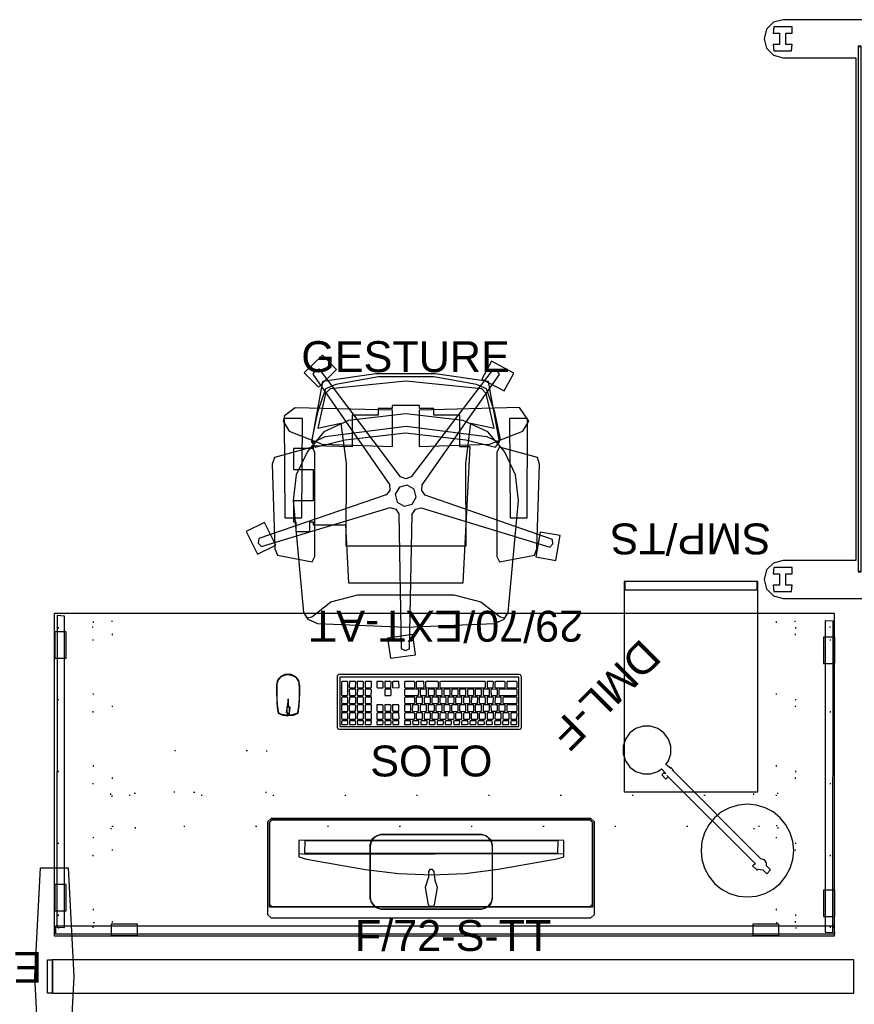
# Model space of a CAD drawing. Header units: inches. Extents: x 491 to 722, y -128 to 44.
# Tile 3 of 5: x 491 to 566, y -45 to 44. Entities that reach past the tile are written whole.
import ezdxf

# ---------------------------------------------------------------- set-up
doc = ezdxf.new("R2010")
doc.units = ezdxf.units.IN
doc.header["$MEASUREMENT"] = 0
doc.linetypes.add('Dot', pattern=[6.35, 0, -6.35])
for name, color, linetype in [('A-FURN', 7, 'Continuous'), ('A-FURN-P-FENCE', 3, 'Continuous'), ('A-FURN-P-FENCE-JNC', 4, 'Continuous'), ('A-FURN-P-FENCE-JNC-T', 4, 'Continuous'), ('A-FURN-P-FENCE-SUP', 4, 'Continuous'), ('A-FURN-P-FENCE-SUP-T', 4, 'Continuous'), ('A-FURN-P-FENCE-T', 3, 'Continuous'), ('A-FURN-P-FILE', 2, 'Continuous'), ('A-FURN-P-FILE-T', 2, 'Continuous'), ('A-FURN-P-FREE', 2, 'Continuous'), ('A-FURN-P-FREE-T', 2, 'Continuous'), ('A-FURN-P-SEAT', 2, 'Continuous'), ('A-FURN-P-SEAT-T', 2, 'Continuous'), ('A-FURN-P_LGHT', 4, 'Continuous'), ('A-FURN-P_LGHT-T', 4, 'Continuous'), ('CATALOGUE-TXT', 8, 'Continuous'), ('CET color Black or White', 7, 'Continuous'), ('CET Default', 7, 'Continuous')]:
    doc.layers.add(name, color=color, linetype=linetype)
for name, color, linetype, true_color in [('AFUEL-3D-017', 7, 'Continuous', 0xf3f3f3), ('AFUSL-3D-160', 7, 'Continuous', 0x3f4549), ('Layer 00003', 7, 'Continuous', 0x3f3f3d), ('Layer 00004', 7, 'Continuous', 0xa79375), ('Layer 00005', 7, 'Continuous', 0xa7a7a7), ('Layer 00007', 7, 'Continuous', 0x589c83)]:
    doc.layers.add(name, color=color, linetype=linetype, true_color=true_color)
doc.styles.add('Arial', font='arial.ttf')

# ---------------------------------------------------------------- blocks, each defined once
blk = doc.blocks.new('*C12')
at = {"layer": 'CET color Black or White', "linetype": 'Continuous'}
for points in [[(8.089, 2.454), (-8.067, 2.454), (-8.219, 2.42), (-8.282, 2.276), (-8.282, -2.263), (-8.197, -2.42), (-8.089, -2.454), (8.153, -2.454), (8.282, -2.337), (8.282, 2.263), (8.197, 2.42), (8.089, 2.454)], [(8.036, 2.208), (-8.036, 2.208), (-8.036, -2.208), (8.036, -2.208), (8.036, 2.208)], [(-7.33, 2.041), (-7.863, 2.04), (-7.875, 1.688), (-7.376, 1.688), (-7.312, 1.737), (-7.33, 2.041)], [(-7.101, 2.04), (-7.149, 1.975), (-7.147, 1.688), (-6.642, 1.688), (-6.578, 1.737), (-6.577, 2.036), (-7.101, 2.04)], [(-6.367, 2.04), (-6.415, 1.975), (-6.414, 1.688), (-5.909, 1.688), (-5.844, 1.737), (-5.844, 2.036), (-6.367, 2.04)], [(-5.11, 2.041), (-5.615, 2.041), (-5.68, 1.993), (-5.661, 1.688), (-5.157, 1.689), (-5.109, 1.755), (-5.11, 2.041)], [(-4.376, 2.041), (-4.881, 2.041), (-4.946, 1.993), (-4.928, 1.688), (-4.423, 1.689), (-4.375, 1.755), (-4.376, 2.041)], [(-4.166, 2.04), (-4.214, 1.975), (-4.212, 1.688), (-3.707, 1.688), (-3.642, 1.737), (-3.642, 2.036), (-4.166, 2.04)], [(-2.909, 2.041), (-3.414, 2.041), (-3.479, 1.993), (-3.46, 1.688), (-2.955, 1.689), (-2.907, 1.755), (-2.909, 2.041)], [(-2.193, 2.041), (-2.726, 2.04), (-2.739, 1.688), (-2.24, 1.688), (-2.175, 1.737), (-2.193, 2.041)], [(-1.964, 2.04), (-2.012, 1.975), (-2.011, 1.688), (-1.506, 1.688), (-1.441, 1.737), (-1.441, 2.036), (-1.964, 2.04)], [(-1.23, 2.04), (-1.279, 1.975), (-1.277, 1.688), (-0.772, 1.688), (-0.707, 1.737), (-0.707, 2.036), (-1.23, 2.04)], [(0.021, 2.041), (-0.479, 2.041), (-0.543, 1.993), (-0.524, 1.688), (0.008, 1.689), (0.021, 2.041)], [(0.237, 2.04), (0.189, 1.975), (0.191, 1.688), (0.696, 1.688), (0.761, 1.737), (0.761, 2.036), (0.237, 2.04)], [(1.476, 2.041), (0.944, 2.04), (0.931, 1.688), (1.43, 1.688), (1.495, 1.737), (1.476, 2.041)], [(2.222, 2.041), (1.723, 2.041), (1.658, 1.993), (1.677, 1.688), (2.21, 1.69), (2.222, 2.041)], [(3.269, 2.041), (2.737, 2.04), (2.724, 1.688), (3.224, 1.688), (3.288, 1.737), (3.269, 2.041)], [(3.472, 2.04), (3.423, 1.975), (3.425, 1.688), (3.93, 1.688), (3.995, 1.737), (3.995, 2.036), (3.472, 2.04)], [(4.178, 2.04), (4.13, 1.975), (4.132, 1.688), (4.637, 1.688), (4.702, 1.737), (4.702, 2.036), (4.178, 2.04)], [(5.743, 2.041), (5.211, 2.04), (5.198, 1.688), (5.697, 1.688), (5.762, 1.737), (5.743, 2.041)], [(6.448, 2.041), (5.963, 2.041), (5.898, 1.993), (5.917, 1.688), (6.461, 1.689), (6.448, 2.041)], [(7.155, 2.041), (6.67, 2.041), (6.605, 1.993), (6.623, 1.688), (7.168, 1.689), (7.155, 2.041)], [(7.358, 2.04), (7.31, 1.975), (7.312, 1.688), (7.817, 1.688), (7.882, 1.737), (7.882, 2.036), (7.358, 2.04)], [(-7.87, 1.555), (-7.883, 1.035), (-7.829, 0.982), (-7.322, 0.983), (-7.311, 1.503), (-7.363, 1.554), (-7.87, 1.555)], [(-6.658, 1.555), (-7.164, 1.554), (-7.176, 1.034), (-7.122, 0.982), (-6.616, 0.982), (-6.604, 1.503), (-6.658, 1.555)], [(-5.951, 1.555), (-6.457, 1.554), (-6.469, 1.034), (-6.416, 0.982), (-5.909, 0.982), (-5.898, 1.503), (-5.951, 1.555)], [(-5.711, 1.554), (-5.763, 1.501), (-5.762, 0.982), (-5.243, 0.982), (-5.19, 1.036), (-5.191, 1.543), (-5.711, 1.554)], [(-5.005, 1.554), (-5.057, 1.501), (-5.056, 0.994), (-4.535, 0.983), (-4.483, 1.036), (-4.484, 1.543), (-5.005, 1.554)], [(-4.297, 1.555), (-4.35, 1.501), (-4.349, 0.982), (-3.829, 0.982), (-3.776, 1.036), (-3.778, 1.542), (-4.297, 1.555)], [(-3.591, 1.554), (-3.643, 1.501), (-3.643, 0.994), (-3.122, 0.983), (-3.07, 1.036), (-3.071, 1.543), (-3.591, 1.554)], [(-2.885, 1.554), (-2.937, 1.501), (-2.936, 0.982), (-2.416, 0.982), (-2.363, 1.036), (-2.364, 1.543), (-2.885, 1.554)], [(-2.177, 1.555), (-2.23, 1.501), (-2.229, 0.982), (-1.71, 0.982), (-1.656, 1.036), (-1.658, 1.542), (-2.177, 1.555)], [(-1.471, 1.554), (-1.523, 1.501), (-1.523, 0.982), (-1.003, 0.982), (-0.95, 1.036), (-0.951, 1.543), (-1.471, 1.554)], [(-0.765, 1.554), (-0.817, 1.501), (-0.816, 0.994), (-0.295, 0.983), (-0.243, 1.036), (-0.244, 1.543), (-0.765, 1.554)], [(-0.058, 1.554), (-0.11, 1.501), (-0.109, 0.994), (0.411, 0.983), (0.463, 1.036), (0.463, 1.543), (-0.058, 1.554)], [(0.649, 1.555), (0.597, 1.501), (0.597, 0.994), (1.118, 0.983), (1.17, 1.036), (1.169, 1.542), (0.649, 1.555)], [(2.176, 1.555), (1.356, 1.555), (1.303, 1.501), (1.303, 1.035), (1.358, 0.982), (2.177, 0.982), (2.23, 1.036), (2.23, 1.502), (2.176, 1.555)], [(2.768, 1.554), (2.716, 1.501), (2.718, 0.994), (3.238, 0.983), (3.29, 1.036), (3.289, 1.543), (2.768, 1.554)], [(3.475, 1.554), (3.423, 1.501), (3.424, 0.994), (3.945, 0.983), (3.997, 1.036), (3.995, 1.543), (3.475, 1.554)], [(4.183, 1.555), (4.13, 1.501), (4.131, 0.982), (4.65, 0.982), (4.703, 1.036), (4.702, 1.542), (4.183, 1.555)], [(5.709, 1.555), (5.19, 1.554), (5.19, 1.035), (5.244, 0.982), (5.763, 0.982), (5.763, 1.502), (5.709, 1.555)], [(6.416, 1.555), (5.949, 1.555), (5.896, 1.501), (5.897, 1.034), (5.951, 0.982), (6.457, 0.982), (6.469, 1.503), (6.416, 1.555)], [(7.122, 1.555), (6.656, 1.555), (6.603, 1.501), (6.604, 1.034), (6.657, 0.982), (7.164, 0.982), (7.176, 1.503), (7.122, 1.555)], [(7.322, 1.555), (7.311, 1.034), (7.364, 0.982), (7.883, 0.983), (7.883, 1.502), (7.83, 1.554), (7.322, 1.555)], [(-7.011, 0.849), (-7.831, 0.848), (-7.883, 0.794), (-7.882, 0.327), (-7.829, 0.275), (-7.023, 0.275), (-6.957, 0.324), (-6.957, 0.796), (-7.011, 0.849)], [(-7.817, 0.142), (-7.883, 0.093), (-7.883, -0.379), (-7.829, -0.432), (-6.656, -0.431), (-6.603, -0.377), (-6.604, 0.09), (-6.658, 0.142), (-7.817, 0.142)], [(-6.771, 0.848), (-6.823, 0.794), (-6.822, 0.275), (-6.303, 0.275), (-6.25, 0.329), (-6.251, 0.836), (-6.771, 0.848)], [(-5.951, 0.142), (-6.47, 0.141), (-6.47, -0.379), (-6.416, -0.432), (-5.909, -0.431), (-5.898, 0.09), (-5.951, 0.142)], [(-6.065, 0.848), (-6.117, 0.794), (-6.116, 0.288), (-5.595, 0.276), (-5.543, 0.329), (-5.544, 0.836), (-6.065, 0.848)], [(-5.244, 0.142), (-5.751, 0.141), (-5.762, -0.38), (-5.709, -0.432), (-5.202, -0.431), (-5.191, 0.09), (-5.244, 0.142)], [(-5.358, 0.848), (-5.41, 0.794), (-5.409, 0.275), (-4.889, 0.275), (-4.837, 0.329), (-4.837, 0.836), (-5.358, 0.848)], [(-5.044, 0.141), (-5.057, -0.379), (-5.002, -0.432), (-4.483, -0.43), (-4.483, 0.089), (-4.537, 0.141), (-5.044, 0.141)], [(-4.65, 0.849), (-4.703, 0.794), (-4.703, 0.275), (-4.183, 0.275), (-4.13, 0.329), (-4.131, 0.836), (-4.65, 0.849)], [(-4.337, 0.141), (-4.35, -0.379), (-4.296, -0.432), (-3.789, -0.43), (-3.778, 0.09), (-3.83, 0.141), (-4.337, 0.141)], [(-3.478, 0.849), (-3.997, 0.847), (-3.997, 0.328), (-3.943, 0.275), (-3.436, 0.276), (-3.424, 0.797), (-3.478, 0.849)], [(-3.124, 0.142), (-3.643, 0.141), (-3.643, -0.379), (-3.589, -0.432), (-3.07, -0.431), (-3.07, 0.089), (-3.124, 0.142)], [(-2.771, 0.849), (-3.277, 0.847), (-3.289, 0.327), (-3.236, 0.275), (-2.729, 0.276), (-2.718, 0.797), (-2.771, 0.849)], [(-2.884, 0.142), (-2.937, 0.088), (-2.936, -0.419), (-2.415, -0.431), (-2.363, -0.377), (-2.365, 0.129), (-2.884, 0.142)], [(-2.53, 0.849), (-2.583, 0.794), (-2.582, 0.275), (-2.063, 0.275), (-2.01, 0.329), (-2.011, 0.836), (-2.53, 0.849)], [(-2.178, 0.141), (-2.23, 0.088), (-2.229, -0.432), (-1.709, -0.432), (-1.656, -0.377), (-1.658, 0.129), (-2.178, 0.141)], [(-1.358, 0.849), (-1.864, 0.847), (-1.876, 0.327), (-1.822, 0.275), (-1.316, 0.276), (-1.304, 0.797), (-1.358, 0.849)], [(-1.004, 0.142), (-1.523, 0.141), (-1.523, -0.379), (-1.469, -0.432), (-0.963, -0.431), (-0.951, 0.09), (-1.004, 0.142)], [(-0.651, 0.849), (-1.118, 0.848), (-1.17, 0.794), (-1.169, 0.275), (-0.65, 0.275), (-0.597, 0.329), (-0.597, 0.796), (-0.651, 0.849)], [(-0.765, 0.141), (-0.817, 0.088), (-0.816, -0.432), (-0.296, -0.432), (-0.243, -0.377), (-0.244, 0.129), (-0.765, 0.141)], [(-0.412, 0.848), (-0.464, 0.794), (-0.462, 0.275), (0.057, 0.275), (0.11, 0.329), (0.109, 0.836), (-0.412, 0.848)], [(0.409, 0.142), (-0.058, 0.141), (-0.11, 0.088), (-0.109, -0.432), (0.41, -0.432), (0.463, -0.377), (0.463, 0.089), (0.409, 0.142)], [(0.762, 0.849), (0.243, 0.847), (0.243, 0.328), (0.297, 0.275), (0.804, 0.276), (0.816, 0.797), (0.762, 0.849)], [(0.649, 0.142), (0.596, 0.088), (0.597, -0.432), (1.117, -0.432), (1.17, -0.377), (1.169, 0.129), (0.649, 0.142)], [(1.469, 0.849), (0.962, 0.847), (0.951, 0.327), (1.004, 0.275), (1.511, 0.276), (1.522, 0.797), (1.469, 0.849)], [(2.175, 0.142), (1.356, 0.141), (1.303, 0.088), (1.304, -0.38), (1.358, -0.432), (2.163, -0.432), (2.229, -0.382), (2.229, 0.09), (2.175, 0.142)], [(1.709, 0.849), (1.657, 0.794), (1.657, 0.288), (2.178, 0.276), (2.23, 0.329), (2.229, 0.836), (1.709, 0.849)], [(2.729, 0.848), (2.718, 0.327), (2.771, 0.275), (3.29, 0.276), (3.29, 0.796), (3.237, 0.848), (2.729, 0.848)], [(3.436, 0.848), (3.424, 0.327), (3.478, 0.275), (3.997, 0.276), (3.997, 0.796), (3.943, 0.848), (3.436, 0.848)], [(4.649, 0.849), (4.13, 0.847), (4.13, 0.328), (4.184, 0.275), (4.703, 0.276), (4.703, 0.796), (4.649, 0.849)], [(5.243, 0.849), (5.19, 0.794), (5.191, 0.275), (5.71, 0.275), (5.763, 0.329), (5.763, 0.836), (5.243, 0.849)], [(5.242, 0.141), (5.19, 0.088), (5.19, -0.419), (5.711, -0.431), (5.763, -0.377), (5.762, 0.129), (5.242, 0.141)], [(5.909, 0.848), (5.897, 0.327), (5.951, 0.275), (6.417, 0.275), (6.47, 0.329), (6.469, 0.797), (6.416, 0.848), (5.909, 0.848)], [(5.909, 0.141), (5.897, -0.38), (5.951, -0.432), (6.47, -0.43), (6.47, 0.089), (6.416, 0.141), (5.909, 0.141)], [(7.122, 0.142), (6.656, 0.142), (6.603, 0.088), (6.604, -0.38), (6.657, -0.432), (7.164, -0.431), (7.176, 0.09), (7.122, 0.142)], [(6.616, 0.848), (6.604, 0.327), (6.657, 0.275), (7.124, 0.275), (7.177, 0.329), (7.176, 0.797), (7.123, 0.848), (6.616, 0.848)], [(7.829, 0.849), (7.31, 0.847), (7.31, 0.328), (7.364, 0.275), (7.871, 0.276), (7.882, 0.797), (7.829, 0.849)], [(7.322, 0.141), (7.311, -0.38), (7.364, -0.432), (7.83, -0.432), (7.883, -0.377), (7.882, 0.09), (7.83, 0.141), (7.322, 0.141)], [(-7.83, -0.565), (-7.883, -0.619), (-7.882, -1.086), (-7.829, -1.138), (-6.317, -1.138), (-6.251, -1.089), (-6.25, -0.617), (-6.304, -0.565), (-7.83, -0.565)], [(-6.065, -0.566), (-6.117, -0.619), (-6.116, -1.126), (-5.595, -1.137), (-5.543, -1.084), (-5.544, -0.577), (-6.065, -0.566)], [(-4.891, -0.565), (-5.41, -0.566), (-5.41, -1.085), (-5.356, -1.138), (-4.849, -1.137), (-4.838, -0.617), (-4.891, -0.565)], [(-4.65, -0.565), (-4.703, -0.619), (-4.702, -1.126), (-4.182, -1.137), (-4.13, -1.084), (-4.131, -0.578), (-4.65, -0.565)], [(-3.477, -0.565), (-3.945, -0.566), (-3.997, -0.619), (-3.996, -1.126), (-3.475, -1.137), (-3.423, -1.084), (-3.423, -0.618), (-3.477, -0.565)], [(-2.771, -0.565), (-3.29, -0.566), (-3.29, -1.085), (-3.236, -1.138), (-2.729, -1.137), (-2.718, -0.617), (-2.771, -0.565)], [(-2.064, -0.565), (-2.531, -0.565), (-2.583, -0.619), (-2.582, -1.086), (-2.529, -1.138), (-2.023, -1.137), (-2.011, -0.617), (-2.064, -0.565)], [(-1.358, -0.565), (-1.877, -0.566), (-1.877, -1.085), (-1.823, -1.138), (-1.316, -1.137), (-1.304, -0.617), (-1.358, -0.565)], [(-1.118, -0.566), (-1.17, -0.619), (-1.169, -1.138), (-0.65, -1.138), (-0.597, -1.084), (-0.597, -0.577), (-1.118, -0.566)], [(-0.411, -0.565), (-0.463, -0.619), (-0.463, -1.126), (0.058, -1.137), (0.11, -1.084), (0.109, -0.578), (-0.411, -0.565)], [(0.763, -0.565), (0.243, -0.566), (0.243, -1.085), (0.297, -1.138), (0.817, -1.137), (0.817, -0.618), (0.763, -0.565)], [(1.017, -0.565), (0.951, -0.614), (0.95, -1.085), (1.004, -1.138), (2.177, -1.138), (2.23, -1.084), (2.23, -0.618), (2.175, -0.565), (1.017, -0.565)], [(3.476, -0.565), (3.423, -0.619), (3.424, -1.126), (3.945, -1.137), (3.997, -1.084), (3.995, -0.578), (3.476, -0.565)], [(5.203, -0.565), (5.19, -1.085), (5.244, -1.138), (5.763, -1.137), (5.763, -0.618), (5.71, -0.565), (5.203, -0.565)], [(6.416, -0.565), (5.949, -0.565), (5.896, -0.619), (5.897, -1.086), (5.951, -1.138), (6.457, -1.137), (6.469, -0.617), (6.416, -0.565)], [(6.656, -0.565), (6.603, -0.619), (6.604, -1.138), (7.124, -1.138), (7.177, -1.084), (7.175, -0.578), (6.656, -0.565)], [(7.362, -0.565), (7.309, -0.619), (7.31, -1.792), (7.364, -1.845), (7.831, -1.844), (7.883, -1.79), (7.883, -0.631), (7.834, -0.565), (7.362, -0.565)], [(-7.011, -1.271), (-7.831, -1.272), (-7.883, -1.325), (-7.883, -1.793), (-7.829, -1.845), (-7.009, -1.844), (-6.956, -1.791), (-6.958, -1.323), (-7.011, -1.271)], [(-5.951, -1.271), (-6.757, -1.271), (-6.823, -1.321), (-6.823, -1.793), (-6.769, -1.845), (-5.949, -1.844), (-5.896, -1.791), (-5.898, -1.323), (-5.951, -1.271)], [(-5.751, -1.272), (-5.762, -1.793), (-5.709, -1.845), (-5.19, -1.844), (-5.19, -1.324), (-5.243, -1.272), (-5.751, -1.272)], [(-4.99, -1.271), (-5.056, -1.321), (-5.056, -1.793), (-5.002, -1.845), (-1.017, -1.845), (-0.951, -1.796), (-0.95, -1.324), (-1.005, -1.271), (-4.99, -1.271)], [(0.276, -1.271), (-0.75, -1.271), (-0.816, -1.321), (-0.816, -1.793), (-0.762, -1.845), (0.278, -1.845), (0.331, -1.791), (0.331, -1.324), (0.276, -1.271)], [(1.116, -1.271), (0.516, -1.272), (0.464, -1.326), (0.477, -1.845), (1.118, -1.844), (1.17, -1.791), (1.169, -1.323), (1.116, -1.271)], [(2.175, -1.271), (1.356, -1.272), (1.303, -1.326), (1.304, -1.793), (1.358, -1.845), (2.163, -1.845), (2.229, -1.796), (2.229, -1.324), (2.175, -1.271)], [(2.769, -1.271), (2.716, -1.326), (2.718, -1.845), (3.237, -1.845), (3.29, -1.791), (3.289, -1.284), (2.769, -1.271)], [(3.436, -1.272), (3.424, -1.793), (3.478, -1.845), (3.984, -1.844), (3.996, -1.323), (3.943, -1.272), (3.436, -1.272)], [(4.142, -1.272), (4.131, -1.793), (4.184, -1.845), (4.703, -1.844), (4.703, -1.324), (4.65, -1.272), (4.142, -1.272)], [(5.242, -1.272), (5.19, -1.326), (5.191, -1.845), (5.71, -1.845), (5.763, -1.791), (5.762, -1.284), (5.242, -1.272)], [(5.909, -1.272), (5.897, -1.793), (5.951, -1.845), (6.47, -1.844), (6.47, -1.324), (6.416, -1.272), (5.909, -1.272)], [(6.616, -1.272), (6.603, -1.792), (6.657, -1.845), (7.164, -1.844), (7.176, -1.323), (7.123, -1.272), (6.616, -1.272)]]:
    blk.add_lwpolyline(points, close=True, dxfattribs=at)
blk = doc.blocks.new('*C21')
at = {"layer": 'AFUEL-3D-017', "linetype": 'Continuous'}
for points in [[(-14.362, 4.463), (-14.673, 4.153), (-14.673, -4.153), (-14.362, -4.463), (14.362, -4.463), (14.673, -4.153), (14.673, 4.153), (14.362, 4.463), (-14.362, 4.463)], [(-14.305, 4.326), (-14.535, 4.096), (-14.535, -3.467), (14.535, -3.467), (14.535, 4.096), (14.305, 4.326), (-14.305, 4.326)]]:
    blk.add_lwpolyline(points, close=True, dxfattribs=at)
at = {"layer": 'AFUSL-3D-160', "linetype": 'Continuous'}
blk.add_lwpolyline([(-14.276, 4.305), (-14.496, 4.085), (-14.496, -3.232), (-14.276, -3.452), (14.276, -3.452), (14.496, -3.232), (14.496, 4.085), (14.276, 4.305), (-14.276, 4.305)], close=True, dxfattribs=at)
at = {"layer": 'CATALOGUE-TXT', "linetype": 'Continuous', "style": 'Arial'}
blk.add_attdef('ITEXT', (-5.453, 8.228), '', height=2.772, dxfattribs=at).dxf.unprotected_set("ltscale", 0)
blk = doc.blocks.new('*C43')
at = {"layer": 'A-FURN-P_LGHT', "linetype": 'Continuous'}
for points in [[(0, 1.968), (-0.812, 1.888), (-1.594, 1.651), (-2.314, 1.266), (-2.945, 0.749), (-3.462, 0.118), (-3.847, -0.602), (-4.084, -1.384), (-4.164, -2.196), (-4.084, -3.008), (-3.847, -3.789), (-3.462, -4.509), (-2.945, -5.14), (-2.314, -5.658), (-1.594, -6.043), (-0.812, -6.28), (0, -6.36), (0.812, -6.28), (1.594, -6.043), (2.313, -5.658), (2.945, -5.14), (3.462, -4.509), (3.847, -3.789), (4.084, -3.008), (4.164, -2.196), (4.084, -1.384), (3.847, -0.602), (3.462, 0.118), (2.945, 0.749), (2.313, 1.266), (1.594, 1.651), (0.812, 1.888), (0, 1.968)], [(-0.244, 0.509), (-0.244, -0.009), (-0.435, -0.188), (-0.495, -0.527), (-0.336, -0.829), (-0.336, -12.092), (-0.396, -11.977), (-0.396, -12.375), (-0.336, -12.259), (-0.267, -12.84), (-0.669, -12.904), (-1.273, -13.212), (-1.753, -13.691), (-2.06, -14.295), (-2.166, -14.964), (-2.06, -15.634), (-1.753, -16.238), (-1.273, -16.717), (-0.669, -17.025), (0, -17.131), (0.669, -17.025), (1.273, -16.717), (1.753, -16.238), (2.06, -15.634), (2.166, -14.964), (2.06, -14.295), (1.753, -13.691), (1.273, -13.212), (0.669, -12.904), (0.266, -12.84), (0.278, -12.27), (0.337, -12.44), (0.339, -12.27), (0.385, -12.442), (0.629, -12.442), (0.629, -11.909), (0.34, -11.909), (0.337, -12.081), (0.337, -0.846), (0.629, -0.899), (0.629, -0.34), (0.492, -0.34), (0.245, -0.008), (0.245, 0.509), (-0.244, 0.509)]]:
    blk.add_lwpolyline(points, close=True, dxfattribs=at)
at = {"layer": 'A-FURN-P_LGHT-T', "linetype": 'Continuous', "style": 'Arial'}
blk.add_attdef('ITEXT', (-6.787, -22.466), '', height=2.772, dxfattribs=at).dxf.unprotected_set("ltscale", 0)
blk = doc.blocks.new('*C1')
at = {"layer": 'A-FURN-P-FENCE-JNC', "linetype": 'Continuous'}
for points in [[(-0.91, 1.5), (-0.41, 11.25), (2.091, 11.25), (2.59, 1.5), (2.091, -8.25), (-0.41, -8.25), (-0.91, 1.5)], [(1.05, 0), (1.05, 3), (1.45, 3), (1.45, 0), (1.05, 0)], [(1.05, 0), (1.05, 3), (1.45, 3), (1.45, 0), (1.05, 0)]]:
    blk.add_lwpolyline(points, close=True, dxfattribs=at)
at = {"layer": 'A-FURN-P-FENCE-SUP', "linetype": 'Continuous'}
blk.add_lwpolyline([(-0.91, 1.5), (-0.41, 11.25), (2.091, 11.25), (2.59, 1.5), (2.091, -8.25), (-0.41, -8.25), (-0.91, 1.5)], close=True, dxfattribs=at)
at = {"layer": 'A-FURN-P-FENCE-JNC-T', "linetype": 'Continuous', "style": 'Arial'}
blk.add_attdef('ITEXT', (1.937, -0.709), '', height=2.772, dxfattribs=at).dxf.unprotected_set("ltscale", 0)
at = {"layer": 'A-FURN-P-FENCE-SUP-T', "linetype": 'Continuous', "style": 'Arial'}
blk.add_attdef('ITEXT', (-1.325, 13.045), '', height=2.772, dxfattribs=at).dxf.unprotected_set("ltscale", 0)
blk = doc.blocks.new('*C23')
at = {"layer": 'CET color Black or White', "linetype": 'Continuous'}
for points in [[(-4.551, 3.349), (-5.03, 3.156), (-5.333, 2.89), (-5.51, 2.426), (-5.51, -2.389), (-5.369, -2.834), (-4.983, -3.216), (-4.527, -3.349), (4.551, -3.349), (5.03, -3.156), (5.333, -2.89), (5.511, -2.422), (5.51, 2.373), (5.411, 2.702), (5.083, 3.117), (4.537, 3.349), (-4.551, 3.349)], [(-4.41, 3.336), (-4.81, 3.26), (-5.179, 3.017), (-5.421, 2.649), (-5.497, 2.248), (-5.497, -2.248), (-5.421, -2.649), (-5.179, -3.017), (-4.81, -3.26), (-4.41, -3.336), (4.41, -3.336), (4.81, -3.26), (5.179, -3.017), (5.421, -2.649), (5.497, -2.248), (5.497, 2.248), (5.421, 2.649), (5.179, 3.017), (4.81, 3.26), (4.41, 3.336), (-4.41, 3.336)], [(-0.174, 3.072), (-0.275, 2.974), (-0.549, 1.418), (-0.347, 0.768), (-0.256, -0.042), (-0.116, -0.203), (0.116, -0.203), (0.256, -0.042), (0.262, 0.487), (0.549, 1.418), (0.275, 2.974), (0.174, 3.072), (-0.174, 3.072)], [(-0.056, 0.266), (-3.042, 0.135), (-6.013, -0.234), (-11.279, -1.159), (-11.887, -1.336), (-11.887, -2.805), (11.232, -2.859), (11.887, -2.805), (11.887, -1.337), (11.201, -1.146), (5.915, -0.219), (2.93, 0.144), (-0.056, 0.266)], [(-11.887, -1.642), (-11.887, -2.805), (11.232, -2.859), (11.887, -2.805), (11.887, -1.642), (11.232, -1.588), (-11.887, -1.642)], [(-11.365, -1.683), (-11.384, -2.796), (11.356, -2.796), (11.384, -1.683), (-11.365, -1.683)]]:
    blk.add_lwpolyline(points, close=True, dxfattribs=at)
blk = doc.blocks.new('*C28')
at = {"layer": 'A-FURN-P-FENCE', "linetype": 'Continuous'}
blk.add_lwpolyline([(0.04, 0), (71.96, 0), (71.96, 2.992), (0.04, 2.992), (0.04, 0)], close=True, dxfattribs=at)
at = {"layer": 'A-FURN-P-FENCE-T', "linetype": 'Continuous', "style": 'Arial'}
for p in [(27.181, 3.787), (35.528, 1.496), (35.528, 1.496)]:
    blk.add_attdef('ITEXT', p, '', height=2.772, dxfattribs=at).dxf.unprotected_set("ltscale", 0)
blk = doc.blocks.new('*C25')
at = {"layer": 'Layer 00003', "linetype": 'Continuous'}
for points in [[(-25.35, 7.743), (-25.35, 6.089), (-24.779, 6.035), (-24.779, 6.601), (-23.779, 6.601), (-23.779, 6.035), (-23.208, 6.089), (-23.208, 7.688), (-23.779, 7.743), (-23.779, 7.177), (-24.779, 7.177), (-24.779, 7.743), (-25.35, 7.743)], [(-25.35, 7.743), (-25.35, 6.089), (-24.779, 6.035), (-24.779, 6.601), (-23.779, 6.601), (-23.779, 6.035), (-23.208, 6.089), (-23.208, 7.688), (-23.779, 7.743), (-23.779, 7.177), (-24.779, 7.177), (-24.779, 7.743), (-25.35, 7.743)], [(23.204, 7.756), (23.204, 6.102), (23.775, 6.048), (23.775, 6.614), (24.776, 6.614), (24.776, 6.048), (25.347, 6.102), (25.347, 7.701), (24.776, 7.756), (24.776, 7.19), (23.775, 7.19), (23.775, 7.756), (23.204, 7.756)], [(23.204, 7.756), (23.204, 6.102), (23.775, 6.048), (23.775, 6.614), (24.776, 6.614), (24.776, 6.048), (25.347, 6.102), (25.347, 7.701), (24.776, 7.756), (24.776, 7.19), (23.775, 7.19), (23.775, 7.756), (23.204, 7.756)], [(-25.342, -6.048), (-25.342, -7.701), (-24.771, -7.756), (-24.771, -7.19), (-23.77, -7.19), (-23.77, -7.756), (-23.2, -7.701), (-23.2, -6.102), (-23.77, -6.048), (-23.77, -6.614), (-24.771, -6.614), (-24.771, -6.048), (-25.342, -6.048)], [(-25.342, -6.048), (-25.342, -7.701), (-24.771, -7.756), (-24.771, -7.19), (-23.77, -7.19), (-23.77, -7.756), (-23.2, -7.701), (-23.2, -6.102), (-23.77, -6.048), (-23.77, -6.614), (-24.771, -6.614), (-24.771, -6.048), (-25.342, -6.048)], [(23.204, -6.048), (23.204, -7.701), (23.775, -7.756), (23.775, -7.19), (24.776, -7.19), (24.776, -7.756), (25.347, -7.701), (25.347, -6.102), (24.776, -6.048), (24.776, -6.614), (23.775, -6.614), (23.775, -6.048), (23.204, -6.048)], [(23.204, -6.048), (23.204, -7.701), (23.775, -7.756), (23.775, -7.19), (24.776, -7.19), (24.776, -7.756), (25.347, -7.701), (25.347, -6.102), (24.776, -6.048), (24.776, -6.614), (23.775, -6.614), (23.775, -6.048), (23.204, -6.048)]]:
    blk.add_lwpolyline(points, close=True, dxfattribs=at)
at = {"layer": 'Layer 00004', "linetype": 'Continuous'}
blk.add_lwpolyline([(-23.547, 0.143), (-23.547, -0.143), (23.547, -0.143), (23.547, 0.143), (-23.547, 0.143)], close=True, dxfattribs=at)
blk.add_lwpolyline([(-23.547, 0.143), (-23.547, -0.143), (23.547, -0.143), (23.547, 0.143), (-23.547, 0.143)], close=True, dxfattribs=at)
at = {"layer": 'Layer 00005', "linetype": 'Continuous'}
blk.add_lwpolyline([(-24.278, 8.578), (-25.131, 8.35), (-25.755, 7.725), (-25.984, 6.872), (-25.984, -6.872), (-25.755, -7.725), (-25.131, -8.35), (-24.278, -8.578), (-23.424, -8.35), (-22.8, -7.725), (-22.571, -6.872), (-22.571, -0.337), (22.571, -0.337), (22.571, -6.872), (22.8, -7.725), (23.424, -8.35), (24.278, -8.578), (25.131, -8.35), (25.755, -7.725), (25.984, -6.872), (25.984, 6.872), (25.755, 7.725), (25.131, 8.35), (24.278, 8.578), (23.424, 8.35), (22.8, 7.725), (22.571, 6.872), (22.571, 0.345), (-22.571, 0.345), (-22.571, 6.872), (-22.8, 7.725), (-23.424, 8.35), (-24.278, 8.578)], close=True, dxfattribs=at)
blk.add_lwpolyline([(-24.278, 8.578), (-25.131, 8.35), (-25.755, 7.725), (-25.984, 6.872), (-25.984, -6.872), (-25.755, -7.725), (-25.131, -8.35), (-24.278, -8.578), (-23.424, -8.35), (-22.8, -7.725), (-22.571, -6.872), (-22.571, -0.337), (22.571, -0.337), (22.571, -6.872), (22.8, -7.725), (23.424, -8.35), (24.278, -8.578), (25.131, -8.35), (25.755, -7.725), (25.984, -6.872), (25.984, 6.872), (25.755, 7.725), (25.131, 8.35), (24.278, 8.578), (23.424, 8.35), (22.8, 7.725), (22.571, 6.872), (22.571, 0.345), (-22.571, 0.345), (-22.571, 6.872), (-22.8, 7.725), (-23.424, 8.35), (-24.278, 8.578)], close=True, dxfattribs=at)
at = {"layer": 'Layer 00007', "linetype": 'Continuous'}
blk.add_lwpolyline([(-23.604, 0.143), (-23.604, -0.143), (23.604, -0.143), (23.604, 0.143), (-23.604, 0.143)], close=True, dxfattribs=at)
blk.add_lwpolyline([(-23.604, 0.143), (-23.604, -0.143), (23.604, -0.143), (23.604, 0.143), (-23.604, 0.143)], close=True, dxfattribs=at)
at = {"layer": 'CATALOGUE-TXT', "linetype": 'Continuous', "style": 'Arial'}
blk.add_attdef('ITEXT', (-9.37, 8.578), '', height=2.8, dxfattribs=at).dxf.unprotected_set("ltscale", 0)
blk = doc.blocks.new('*C46')
at = {"layer": 'CET color Black or White', "linetype": 'Continuous'}
for points in [[(0.017, 1.864), (0.019, 1.667), (0.142, 1.591), (0.042, 1.071), (0.015, 1.057), (-0.001, 0.356), (-0.018, 1.055), (-0.144, 1.12), (-0.079, 1.636), (-0.039, 1.862), (-0.471, 1.822), (-0.901, 1.647), (-0.993, 0.993), (-1.031, 0.435), (-1.05, -0.21), (-1.041, -0.818), (-0.964, -1.289), (-0.699, -1.628), (-0.225, -1.863), (0.281, -1.847), (0.664, -1.655), (0.902, -1.41), (0.98, -1.208), (1.035, -0.915), (1.055, -0.38), (1.024, 0.616), (0.98, 1.122), (0.902, 1.648), (0.471, 1.822), (0.017, 1.864)], [(0.275, 1.79), (-0.416, 1.765), (-0.876, 1.611), (-0.959, 1.031), (-1.014, 0.324), (-1.029, -0.131), (-1.025, -0.584), (-0.991, -1.078), (-0.915, -1.302), (-0.74, -1.532), (-0.54, -1.669), (-0.084, -1.802), (0.278, -1.772), (0.616, -1.626), (0.928, -1.281), (1.002, -0.968), (1.028, -0.47), (1.004, 0.487), (0.957, 1.072), (0.878, 1.609), (0.675, 1.699), (0.275, 1.79)], [(0.08, 1.635), (-0.064, 1.633), (-0.122, 1.576), (-0.125, 1.059), (-0.069, 1.006), (0.08, 1.002), (0.123, 1.075), (0.127, 1.572), (0.08, 1.635)]]:
    blk.add_lwpolyline(points, close=True, dxfattribs=at)
blk = doc.blocks.new('*C35')
at = {"layer": 'A-FURN-P-SEAT', "linetype": 'Continuous'}
for points in [[(-7.447, 24.303), (-9.079, 22.722), (-7.81, 21.412), (-6.178, 22.993), (-7.447, 24.303)], [(-7.71, 23.038), (-8.116, 22.958), (-8.322, 22.601), (-1.418, 12.67), (-1.394, 12.152), (-1.722, 11.751), (-13.165, 7.831), (-13.214, 7.42), (-12.938, 7.113), (-1.359, 10.611), (-0.859, 10.474), (-0.58, 10.037), (-0.387, -2.057), (-0.012, -2.23), (0.365, -2.062), (0.617, 10.03), (0.902, 10.464), (1.403, 10.595), (12.965, 7.041), (13.246, 7.344), (13.203, 7.754), (1.78, 11.731), (1.456, 12.135), (1.486, 12.653), (8.439, 22.55), (8.237, 22.911), (7.834, 22.997), (0.522, 13.362), (0.037, 13.179), (-0.446, 13.368), (-7.71, 23.038)], [(7.715, 23.754), (6.861, 22.142), (8.869, 21.079), (9.723, 22.69), (7.715, 23.754)], [(-2.653, 22.63), (-7.45, 21.923), (-8.445, 16.511), (-8.096, 16.025), (-5.42, 16.685), (0.002, 17.318), (5.424, 16.685), (8.099, 16.025), (8.449, 16.511), (7.454, 21.923), (2.656, 22.63), (-2.653, 22.63)], [(-2.433, 22.339), (-6.263, 21.661), (-7.165, 21.258), (-7.908, 19.182), (-8.397, 16.729), (-8.263, 16.486), (-7.197, 16.99), (0.062, 17.913), (7.321, 16.99), (8.386, 16.486), (8.521, 16.729), (8.032, 19.182), (7.289, 21.258), (6.386, 21.661), (2.557, 22.339), (-2.433, 22.339)], [(0.041, 21.965), (-6.774, 21.266), (-7.173, 20.851), (-7.875, 17.752), (-5.788, 18.19), (-5.326, 14.569), (-5.356, 7.162), (5.438, 7.162), (5.409, 14.569), (5.87, 18.19), (7.958, 17.752), (7.255, 20.851), (6.856, 21.266), (0.041, 21.965)], [(-9.896, 19.559), (-10.853, 18.848), (-10.992, 18.38), (-10.449, 17.47), (-7.473, 16.297), (-1.161, 16.093), (-1.161, 19.355), (-9.896, 19.559)], [(1.276, 19.784), (-1.193, 19.784), (-1.193, 19.502), (-2.463, 19.502), (-2.463, 18.896), (-4.792, 18.896), (-4.792, 16.054), (-8.299, 16.146), (-8.299, 15.927), (-10.052, 15.927), (-10.052, 14.039), (-8.299, 14.039), (-8.299, 11.229), (-10.052, 11.229), (-10.052, 9.34), (-9.849, 9.34), (-9.849, 8.455), (-8.573, 8.455), (-8.573, 9.34), (-8.299, 9.34), (-8.299, 9.068), (-5.376, 9.068), (-5.107, 3.849), (5.19, 3.849), (5.819, 16.054), (4.874, 16.054), (4.874, 18.896), (2.546, 18.896), (2.546, 19.502), (1.276, 19.502), (1.276, 19.784)], [(10.25, 19.593), (1.244, 19.355), (1.243, 16.093), (7.556, 16.297), (10.531, 17.47), (11.075, 18.38), (10.25, 19.593)], [(-10.888, 18.621), (-10.837, 9.698), (-9.305, 9.698), (-9.254, 18.621), (-10.888, 18.621)], [(0.041, 19.025), (-5.101, 18.43), (-7.313, 17.398), (-8.806, 15.652), (-9.805, 13.552), (-10.077, 11.246), (-9.143, 1.203), (-8.846, 0.714), (-8.408, 0.796), (-6.695, 2.149), (-4.266, 2.773), (4.349, 2.773), (6.778, 2.149), (8.49, 0.796), (8.929, 0.714), (9.225, 1.203), (10.159, 11.246), (9.888, 13.552), (8.888, 15.652), (7.395, 17.398), (5.184, 18.43), (0.041, 19.025)], [(0.041, 19.025), (-5.101, 18.43), (-7.313, 17.398), (-8.806, 15.652), (-9.805, 13.552), (-10.077, 11.246), (-9.143, 1.203), (-8.776, 0.599), (-7.902, 0.201), (0.041, -0.134), (7.984, 0.201), (8.858, 0.599), (9.225, 1.203), (10.159, 11.246), (9.888, 13.552), (8.888, 15.652), (7.395, 17.398), (5.184, 18.43), (0.041, 19.025)], [(10.971, 18.621), (9.336, 18.621), (9.387, 9.698), (10.92, 9.698), (10.971, 18.621)], [(-8.364, 16.039), (-11.771, 15.108), (-11.959, 14.522), (-11.727, 6.908), (-11.501, 6.338), (-8.362, 5.745), (-8.125, 6.23), (-8.125, 15.574), (-8.364, 16.039)], [(8.447, 16.039), (8.208, 15.574), (8.208, 6.23), (8.445, 5.745), (11.583, 6.338), (11.809, 6.908), (12.042, 14.522), (11.854, 15.108), (8.447, 16.039)], [(0.164, 12.63), (-0.546, 12.448), (-0.92, 11.817), (-0.739, 11.106), (-0.108, 10.732), (0.603, 10.914), (0.977, 11.545), (0.796, 12.255), (0.164, 12.63)], [(-12.648, 9.274), (-14.286, 8.472), (-13.287, 6.431), (-11.649, 7.233), (-12.648, 9.274)], [(12.089, 8.415), (11.699, 6.177), (13.495, 5.863), (13.886, 8.101), (12.089, 8.415)], [(0.65, -0.799), (-1.6, -1.119), (-1.343, -2.925), (0.906, -2.605), (0.65, -0.799)]]:
    blk.add_lwpolyline(points, close=True, dxfattribs=at)
at = {"layer": 'A-FURN-P-SEAT-T', "linetype": 'Continuous', "style": 'Arial'}
blk.add_attdef('ITEXT', (-9.35, 22.775), '', height=2.772, dxfattribs=at).dxf.unprotected_set("ltscale", 0)
blk = doc.blocks.new('*C2')
at = {"layer": 'CET color Black or White', "linetype": 'Continuous'}
for points in [[(-34.999, 14.215), (-34.959, 13.506), (34.961, 13.506), (34.961, 14.215), (-34.999, 14.215)], [(-29.992, 14.368), (-29.992, 13.344), (-27.63, 13.344), (-27.63, 14.368), (-29.992, 14.368)], [(27.611, 14.368), (27.611, 13.344), (29.973, 13.344), (29.973, 14.368), (27.611, 14.368)], [(-34.146, -13.912), (-34.146, 14.048), (-34.814, 14.088), (-34.854, -13.872), (-34.146, -13.912)], [(34.146, 13.632), (34.146, -14.328), (34.814, -14.368), (34.854, 13.592), (34.146, 13.632)], [(-33.992, 10.271), (-33.992, 12.634), (-35.016, 12.634), (-35.016, 10.271), (-33.992, 10.271)], [(33.992, 12.145), (33.992, 9.783), (35.016, 9.783), (35.016, 12.145), (33.992, 12.145)], [(-33.992, -12.425), (-33.992, -10.062), (-35.016, -10.062), (-35.016, -12.425), (-33.992, -12.425)], [(33.992, -10.551), (33.992, -12.913), (35.016, -12.913), (35.016, -10.551), (33.992, -10.551)]]:
    blk.add_lwpolyline(points, close=True, dxfattribs=at)
blk = doc.blocks.new('*C7')
at = {"layer": 'A-FURN-P-FILE', "linetype": 'Continuous'}
for points in [[(0, 0), (12, 0), (12, 18.875), (0, 18.875), (0, 0)], [(0.062, 0), (11.938, 0), (11.938, 0.75), (0.062, 0.75), (0.062, 0)]]:
    blk.add_lwpolyline(points, close=True, dxfattribs=at)
at = {"layer": 'A-FURN-P-FILE-T', "linetype": 'Continuous', "style": 'Arial'}
blk.add_attdef('ITEXT', (-1.185, -5.205), '', height=2.772, dxfattribs=at).dxf.unprotected_set("ltscale", 0)
blk = doc.blocks.new('*C11')
at = {"layer": 'A-FURN-P-FREE', "linetype": 'Continuous'}
blk.add_lwpolyline([(-35, -14.5), (-35, 14.5), (35, 14.5), (35, -14.5), (-35, -14.5)], close=True, dxfattribs=at)
at = {"layer": 'A-FURN-P-FREE', "linetype": 'Dot'}
for points in [[(-34.673, -13.23), (-31.523, -13.23), (-31.523, 13.77), (-34.673, 13.77), (-34.673, -13.23)], [(-31.523, -13.73), (-29.791, -13.73), (-29.791, 13.27), (-31.523, 13.27), (-31.523, -13.73)], [(29.791, -13.73), (31.523, -13.73), (31.523, 13.27), (29.791, 13.27), (29.791, -13.73)], [(31.523, -13.23), (34.673, -13.23), (34.673, 13.77), (31.523, 13.77), (31.523, -13.23)], [(-29.975, 1.711), (-27.739, 1.711), (-27.739, 4.829), (-29.975, 4.829), (-29.975, 1.711)], [(-29.85, 1.892), (29.85, 1.892), (29.85, 4.648), (-29.85, 4.648), (-29.85, 1.892)], [(27.739, 1.711), (29.975, 1.711), (29.975, 4.829), (27.739, 4.829), (27.739, 1.711)], [(15.964, -2.164), (15.964, 1.616), (24.232, 1.616), (24.232, -2.164), (15.964, -2.164)]]:
    blk.add_lwpolyline(points, close=True, dxfattribs=at)
at = {"layer": 'A-FURN-P-FREE-T', "linetype": 'Continuous', "style": 'Arial'}
blk.add_attdef('ITEXT', (-12.461, -14.705), '', height=2.772, dxfattribs=at).dxf.unprotected_set("ltscale", 0)

msp = doc.modelspace()

# ---------------------------------------------------------------- block references
at = {"layer": 'A-FURN', "linetype": 'Continuous'}
for name, p, rotation, values in [('*C35', (525.714, -10.717), 359.9999999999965, {'ITEXT': 'GESTURE'}), ('*C7', (557.344, -6.741, 0), 179.9999999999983, {'ITEXT': 'SMP/TS'}), ('*C11', (529.21, -24.08), 179.9999999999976, {'ITEXT': '29/70/EXT-AT'})]:
    msp.add_blockref(name, p, dxfattribs=dict(at, rotation=rotation)).add_auto_attribs(values)
ref = msp.add_blockref('*C43', (557.968, -32.456, 28.5), dxfattribs=dict(at, rotation=224.9999999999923))
ref.add_attrib('ITEXT', 'DML-F', (546.882, -11.771), dxfattribs={"layer": 'A-FURN-P_LGHT-T', "linetype": 'Continuous', "height": 2.772, "rotation": 225, "style": 'Arial'}).dxf.unprotected_set("ltscale", 0)
ref = msp.add_blockref('*C1', (495.036, -40.713), dxfattribs=dict(at, rotation=179.999999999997))
ref.add_attrib('ITEXT', 'E', (493.099, -40.004), dxfattribs={"layer": 'A-FURN-P-FENCE-JNC-T', "linetype": 'Continuous', "height": 2.772, "rotation": 180, "style": 'Arial'}).dxf.unprotected_set("ltscale", 0)
ref.add_attrib('ITEXT', 'FF', (496.362, -53.758), dxfattribs={"layer": 'A-FURN-P-FENCE-SUP-T', "linetype": 'Continuous', "height": 2.772, "rotation": 180, "style": 'Arial'}).dxf.unprotected_set("ltscale", 0)
ref = msp.add_blockref('*C28', (493.996, -43.709), dxfattribs=dict(at, rotation=359.9999999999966))
ref.add_attrib('ITEXT', 'F/72-S-TT', (521.178, -39.921), dxfattribs={"layer": 'A-FURN-P-FENCE-T', "linetype": 'Continuous', "height": 2.772, "rotation": 360, "style": 'Arial'}).dxf.unprotected_set("ltscale", 0)
at = {"layer": 'CET Default', "linetype": 'Continuous', "rotation": 269.9999999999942}
msp.add_blockref('*C25', (566.491, 17.716), dxfattribs=at).add_auto_attribs({'ITEXT': 'LOF2'})
at = {"layer": 'CET Default', "linetype": 'Continuous'}
for name, p, rotation in [('*C2', (529.258, -24.177, 28.5), 179.9999999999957), ('*C46', (515.18, -16.929, 28.5), 180.0000000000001), ('*C12', (527.851, -17.554, 28.5), 180.0000000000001), ('*C23', (528.034, -32.815, 32.5), 179.9999999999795)]:
    msp.add_blockref(name, p, dxfattribs=dict(at, rotation=rotation))
ref = msp.add_blockref('*C21', (528.008, -32.477, 28.5), dxfattribs=dict(at, rotation=359.9999999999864))
ref.add_attrib('ITEXT', 'SOTO', (522.555, -24.248), dxfattribs={"layer": 'CATALOGUE-TXT', "linetype": 'Continuous', "height": 2.772, "rotation": 360, "style": 'Arial'}).dxf.unprotected_set("ltscale", 0)

doc.saveas('drawing.dxf')
